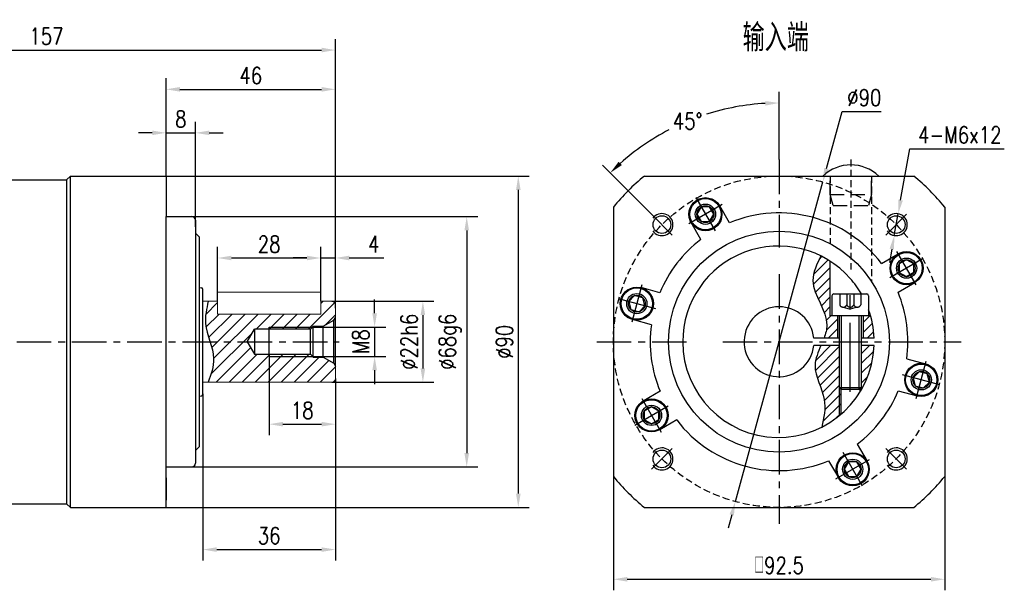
# Model space of a CAD drawing. Header units: inches. Extents: x 0 to 619, y 0 to 387.
# Tile 4 of 4: x 351 to 619, y 232 to 387. Entities that reach past the tile are written whole.
import ezdxf

# ---------------------------------------------------------------- set-up
doc = ezdxf.new("R2010")
doc.units = ezdxf.units.IN
doc.header["$LTSCALE"] = 15
doc.header["$MEASUREMENT"] = 0
doc.linetypes.add('CENTER', pattern=[2, 1.25, -0.25, 0.25, -0.25])
doc.linetypes.add('HIDDEN', pattern=[0.375, 0.25, -0.125])
for name, color, linetype in [('1轮廓实线层', 7, 'Continuous'), ('2细线层', 4, 'Continuous'), ('3中心线层', 1, 'CENTER'), ('4虚线层', 6, 'HIDDEN'), ('5剖面线层', 2, 'Continuous'), ('6文字层', 3, 'Continuous'), ('7标注层', 4, 'Continuous')]:
    doc.layers.add(name, color=color, linetype=linetype)
doc.styles.add('PC_TEXTSTYLE', font='isocp.shx', dxfattribs={"width": 0.8, "bigfont": 'HZFS.SHX'})
doc.styles.add('TH_GBDIM', font='romans.shx', dxfattribs={"width": 0.8, "bigfont": 'gbcbig.shx'})
doc.dimstyles.new('直径标注A3', dxfattribs={"dimscale": 1.5, "dimtxt": 3.5, "dimasz": 3, "dimexe": 2, "dimexo": 0.0625, "dimgap": 1, "dimtad": 1, "dimtih": 1, "dimtoh": 1, "dimdsep": 46, "dimtxsty": 'PC_TEXTSTYLE', "dimsah": 1, "dimcen": 0.09, "dimclrt": 3, "dimadec": 0, "dimazin": 0, "dimtfac": 0.7, "dimtmove": 0, "dimatfit": 0, "dimfxl": 1, "dimtzin": 0, "dimarcsym": 0})
doc.dimstyles.new('线性标注', dxfattribs={"dimscale": 1.5, "dimtxt": 2.5, "dimasz": 3, "dimexe": 2, "dimexo": 0, "dimgap": 1, "dimtad": 1, "dimdsep": 46, "dimtxsty": 'PC_TEXTSTYLE', "dimsah": 1, "dimcen": 0.09, "dimclrt": 3, "dimadec": 0, "dimazin": 0, "dimtfac": 0.7, "dimtix": 1, "dimtmove": 0, "dimatfit": 0, "dimfxl": 1, "dimtzin": 0, "dimarcsym": 0})
doc.dimstyles.new('角度标注', dxfattribs={"dimscale": 1.5, "dimtxt": 3.5, "dimasz": 3, "dimexe": 2, "dimexo": 0, "dimgap": 1, "dimtad": 1, "dimtih": 1, "dimtoh": 1, "dimdsep": 46, "dimtxsty": 'PC_TEXTSTYLE', "dimsah": 1, "dimcen": 0.09, "dimclrd": 4, "dimclrt": 3, "dimadec": 0, "dimazin": 0, "dimtfac": 0.7, "dimtmove": 0, "dimatfit": 0, "dimfxl": 1, "dimtzin": 0, "dimarcsym": 0})

# ---------------------------------------------------------------- blocks, each defined once
blk = doc.blocks.new('*D53')
at = {"layer": '7标注层', "color": 0, "lineweight": -2, "transparency": 16777216}
for p, q in [((280.1, 335.49), (280.1, 381.43)), ((437.1, 308.35), (437.1, 381.43)), ((283.85, 378.43), (433.35, 378.43))]:
    blk.add_line(p, q, dxfattribs=at)
at = {"layer": '7标注层', "color": 0, "transparency": 16777216}
for points in [[(283.85, 379.06), (283.85, 377.81), (280.1, 378.43)], [(433.35, 379.06), (433.35, 377.81), (437.1, 378.43)]]:
    blk.add_solid(points, dxfattribs=at)
at = {"layer": 'Defpoints', "color": 0, "transparency": 16777216}
for p in [(437.1, 378.43), (280.1, 335.49), (437.1, 308.35)]:
    blk.add_point(p, dxfattribs=at)
at = {"layer": '7标注层', "color": 3, "transparency": 16777216, "insert": (358.6, 382.18), "char_height": 4.5, "attachment_point": 5, "style": 'TH_GBDIM'}
blk.add_mtext('157', dxfattribs=at)
blk = doc.blocks.new('*D66')
at = {"layer": '7标注层', "color": 0, "lineweight": -2, "transparency": 16777216}
for p, q in [((436.1, 310.19), (463.86, 310.19)), ((460.86, 306.44), (460.86, 291.94)), ((436.1, 288.19), (463.86, 288.19))]:
    blk.add_line(p, q, dxfattribs=at)
at = {"layer": '7标注层', "color": 0, "transparency": 16777216}
for points in [[(460.23, 306.44), (461.48, 306.44), (460.86, 310.19)], [(460.23, 291.94), (461.48, 291.94), (460.86, 288.19)]]:
    blk.add_solid(points, dxfattribs=at)
at = {"layer": 'Defpoints', "color": 0, "transparency": 16777216}
for p in [(436.1, 310.19), (436.1, 288.19), (460.86, 288.19)]:
    blk.add_point(p, dxfattribs=at)
at = {"layer": '7标注层', "color": 3, "transparency": 16777216, "insert": (457.11, 299.19), "char_height": 4.5, "attachment_point": 5, "rotation": 90, "style": 'TH_GBDIM'}
blk.add_mtext('\\A1;%%c22h6', dxfattribs=at)
blk = doc.blocks.new('*D67')
at = {"layer": '7标注层', "color": 0, "lineweight": -2, "transparency": 16777216}
for p, q in [((447.75, 306.94), (447.75, 310.69)), ((430.9, 303.19), (450.75, 303.19)), ((447.75, 303.19), (447.75, 295.19)), ((430.9, 295.19), (450.75, 295.19)), ((447.75, 291.44), (447.75, 287.69))]:
    blk.add_line(p, q, dxfattribs=at)
at = {"layer": '7标注层', "color": 0, "transparency": 16777216}
for points in [[(447.13, 306.94), (448.38, 306.94), (447.75, 303.19)], [(447.13, 291.44), (448.38, 291.44), (447.75, 295.19)]]:
    blk.add_solid(points, dxfattribs=at)
at = {"layer": 'Defpoints', "color": 0, "transparency": 16777216}
for p in [(430.9, 303.19), (430.9, 295.19), (447.75, 295.19)]:
    blk.add_point(p, dxfattribs=at)
at = {"layer": '7标注层', "color": 3, "transparency": 16777216, "insert": (444, 299.19), "char_height": 4.5, "attachment_point": 5, "rotation": 90, "style": 'TH_GBDIM'}
blk.add_mtext('M8', dxfattribs=at)
blk = doc.blocks.new('*D68')
at = {"layer": '7标注层', "color": 0, "lineweight": -2, "transparency": 16777216}
for p, q in [((398.1, 333.19), (475.77, 333.19)), ((472.77, 329.44), (472.77, 268.94)), ((398.1, 265.19), (475.77, 265.19))]:
    blk.add_line(p, q, dxfattribs=at)
at = {"layer": '7标注层', "color": 0, "transparency": 16777216}
for points in [[(472.14, 329.44), (473.39, 329.44), (472.77, 333.19)], [(472.14, 268.94), (473.39, 268.94), (472.77, 265.19)]]:
    blk.add_solid(points, dxfattribs=at)
at = {"layer": 'Defpoints', "color": 0, "transparency": 16777216}
for p in [(398.1, 333.19), (398.1, 265.19), (472.77, 265.19)]:
    blk.add_point(p, dxfattribs=at)
at = {"layer": '7标注层', "color": 3, "transparency": 16777216, "insert": (468.27, 299.19), "char_height": 4.5, "attachment_point": 5, "rotation": 90, "style": 'TH_GBDIM'}
blk.add_mtext('\\A1;%%c68g6', dxfattribs=at)
blk = doc.blocks.new('*D69')
at = {"layer": '7标注层', "color": 0, "lineweight": -2, "transparency": 16777216}
for p, q in [((419.1, 295.19), (419.1, 273.8)), ((437.1, 289.19), (437.1, 273.8)), ((422.85, 276.8), (433.35, 276.8))]:
    blk.add_line(p, q, dxfattribs=at)
at = {"layer": '7标注层', "color": 0, "transparency": 16777216}
for points in [[(422.85, 277.43), (422.85, 276.18), (419.1, 276.8)], [(433.35, 277.43), (433.35, 276.18), (437.1, 276.8)]]:
    blk.add_solid(points, dxfattribs=at)
at = {"layer": 'Defpoints', "color": 0, "transparency": 16777216}
for p in [(419.1, 295.19), (437.1, 289.19), (437.1, 276.8)]:
    blk.add_point(p, dxfattribs=at)
at = {"layer": '7标注层', "color": 3, "transparency": 16777216, "insert": (428.1, 280.55), "char_height": 4.5, "attachment_point": 5, "style": 'TH_GBDIM'}
blk.add_mtext('18', dxfattribs=at)
blk = doc.blocks.new('*D70')
at = {"layer": '7标注层', "color": 0, "lineweight": -2, "transparency": 16777216}
for p, q in [((433.1, 312.69), (433.1, 324.95)), ((437.1, 308.35), (437.1, 324.95)), ((429.35, 321.95), (425.6, 321.95)), ((433.1, 321.95), (437.1, 321.95)), ((440.85, 321.95), (450.29, 321.95))]:
    blk.add_line(p, q, dxfattribs=at)
at = {"layer": '7标注层', "color": 0, "transparency": 16777216}
for points in [[(429.35, 322.57), (429.35, 321.32), (433.1, 321.95)], [(440.85, 322.57), (440.85, 321.32), (437.1, 321.95)]]:
    blk.add_solid(points, dxfattribs=at)
at = {"layer": 'Defpoints', "color": 0, "transparency": 16777216}
for p in [(437.1, 321.95), (433.1, 312.69), (437.1, 308.35)]:
    blk.add_point(p, dxfattribs=at)
at = {"layer": '7标注层', "color": 3, "transparency": 16777216, "insert": (447.5, 325.7), "char_height": 4.5, "attachment_point": 5, "style": 'TH_GBDIM'}
blk.add_mtext('4', dxfattribs=at)
blk = doc.blocks.new('*D71')
at = {"layer": '7标注层', "color": 0, "lineweight": -2, "transparency": 16777216}
for p, q in [((405.1, 312.69), (405.1, 324.95)), ((433.1, 312.69), (433.1, 324.95)), ((408.85, 321.95), (429.35, 321.95))]:
    blk.add_line(p, q, dxfattribs=at)
at = {"layer": '7标注层', "color": 0, "transparency": 16777216}
for points in [[(408.85, 322.57), (408.85, 321.32), (405.1, 321.95)], [(429.35, 322.57), (429.35, 321.32), (433.1, 321.95)]]:
    blk.add_solid(points, dxfattribs=at)
at = {"layer": 'Defpoints', "color": 0, "transparency": 16777216}
for p in [(433.1, 321.95), (405.1, 312.69), (433.1, 312.69)]:
    blk.add_point(p, dxfattribs=at)
at = {"layer": '7标注层', "color": 3, "transparency": 16777216, "insert": (419.1, 325.7), "char_height": 4.5, "attachment_point": 5, "style": 'TH_GBDIM'}
blk.add_mtext('28', dxfattribs=at)
blk = doc.blocks.new('*D72')
at = {"layer": '7标注层', "color": 0, "lineweight": -2, "transparency": 16777216}
for p, q in [((437.1, 287.62), (437.1, 239.74)), ((401.1, 285.04), (401.1, 239.74)), ((404.85, 242.74), (433.35, 242.74))]:
    blk.add_line(p, q, dxfattribs=at)
at = {"layer": '7标注层', "color": 0, "transparency": 16777216}
for points in [[(404.85, 243.36), (404.85, 242.11), (401.1, 242.74)], [(433.35, 243.36), (433.35, 242.11), (437.1, 242.74)]]:
    blk.add_solid(points, dxfattribs=at)
at = {"layer": 'Defpoints', "color": 0, "transparency": 16777216}
for p in [(437.1, 287.62), (401.1, 285.04), (437.1, 242.74)]:
    blk.add_point(p, dxfattribs=at)
at = {"layer": '7标注层', "color": 3, "transparency": 16777216, "insert": (419.1, 246.49), "char_height": 4.5, "attachment_point": 5, "style": 'TH_GBDIM'}
blk.add_mtext('36', dxfattribs=at)
blk = doc.blocks.new('*D73')
at = {"layer": '7标注层', "color": 0, "lineweight": -2, "transparency": 16777216}
for p, q in [((391.1, 344.19), (391.1, 370.76)), ((437.1, 317.93), (437.1, 370.76)), ((394.85, 367.76), (433.35, 367.76))]:
    blk.add_line(p, q, dxfattribs=at)
at = {"layer": '7标注层', "color": 0, "transparency": 16777216}
for points in [[(394.85, 368.38), (394.85, 367.13), (391.1, 367.76)], [(433.35, 368.38), (433.35, 367.13), (437.1, 367.76)]]:
    blk.add_solid(points, dxfattribs=at)
at = {"layer": 'Defpoints', "color": 0, "transparency": 16777216}
for p in [(437.1, 367.76), (391.1, 344.19), (437.1, 317.93)]:
    blk.add_point(p, dxfattribs=at)
at = {"layer": '7标注层', "color": 3, "transparency": 16777216, "insert": (414.1, 371.51), "char_height": 4.5, "attachment_point": 5, "style": 'TH_GBDIM'}
blk.add_mtext('46', dxfattribs=at)
blk = doc.blocks.new('*D74')
at = {"layer": '7标注层', "color": 0, "lineweight": -2, "transparency": 16777216}
for p, q in [((391.1, 344.19), (391.1, 358.94)), ((399.1, 330.44), (399.1, 358.94)), ((387.35, 355.94), (383.6, 355.94)), ((391.1, 355.94), (399.1, 355.94)), ((402.85, 355.94), (406.6, 355.94))]:
    blk.add_line(p, q, dxfattribs=at)
at = {"layer": '7标注层', "color": 0, "transparency": 16777216}
for points in [[(387.35, 356.57), (387.35, 355.32), (391.1, 355.94)], [(402.85, 356.57), (402.85, 355.32), (399.1, 355.94)]]:
    blk.add_solid(points, dxfattribs=at)
at = {"layer": 'Defpoints', "color": 0, "transparency": 16777216}
for p in [(399.1, 355.94), (391.1, 344.19), (399.1, 330.44)]:
    blk.add_point(p, dxfattribs=at)
at = {"layer": '7标注层', "color": 3, "transparency": 16777216, "insert": (395.1, 359.69), "char_height": 4.5, "attachment_point": 5, "style": 'TH_GBDIM'}
blk.add_mtext('8', dxfattribs=at)
blk = doc.blocks.new('*D65')
at = {"layer": '7标注层', "color": 0, "lineweight": -2, "transparency": 16777216}
for p, q in [((391.1, 344.19), (489.77, 344.19)), ((486.77, 340.44), (486.77, 257.94)), ((391.1, 254.19), (489.77, 254.19))]:
    blk.add_line(p, q, dxfattribs=at)
at = {"layer": '7标注层', "color": 0, "transparency": 16777216}
for points in [[(486.15, 340.44), (487.4, 340.44), (486.77, 344.19)], [(486.15, 257.94), (487.4, 257.94), (486.77, 254.19)]]:
    blk.add_solid(points, dxfattribs=at)
at = {"layer": 'Defpoints', "color": 0, "transparency": 16777216}
for p in [(391.1, 344.19), (391.1, 254.19), (486.77, 254.19)]:
    blk.add_point(p, dxfattribs=at)
at = {"layer": '7标注层', "color": 3, "transparency": 16777216, "insert": (483.02, 299.19), "char_height": 4.5, "attachment_point": 5, "rotation": 90, "style": 'TH_GBDIM'}
blk.add_mtext('%%C90', dxfattribs=at)
blk = doc.blocks.new('GB／T70.1M6M20')
at = {"layer": '1轮廓实线层'}
for p, q in [((0, -4.5), (0, 4.5)), ((0.5, 5), (6, 5)), ((6, 5), (6, -5)), ((6, 3), (25.4, 3)), ((25.4, 3), (26, 2.4)), ((25.4, -3), (25.4, 3)), ((26, 2.4), (26, -2.4)), ((25.4, -3), (26, -2.4)), ((0.5, -5), (6, -5)), ((6, -3), (25.4, -3))]:
    blk.add_line(p, q, dxfattribs=at)
for centre, start, end in [((0.5, 4.5), 90, 180), ((0.5, -4.5), 180, 270)]:
    blk.add_arc(centre, 0.5, start, end, dxfattribs=at)
at = {"layer": '2细线层'}
for p, q in [((26, 2.4), (6, 2.4)), ((26, -2.4), (6, -2.4))]:
    blk.add_line(p, q, dxfattribs=at)
at = {"layer": '3中心线层'}
blk.add_line((26.6, 0), (-0.6, 0), dxfattribs=at)
at = {"layer": '4虚线层'}
for p, q in [((0, 2.86), (3, 2.86)), ((0, 0.95), (3, 0.95)), ((3.6, 1.91), (4.15, 0)), ((3.6, -1.91), (4.15, 0)), ((0, -0.95), (3, -0.95)), ((0, -2.86), (3, -2.86))]:
    blk.add_line(p, q, dxfattribs=at)
for centre in [(2.54, 1.91), (2.54, 0), (2.54, -1.91)]:
    blk.add_arc(centre, 1.06, 295.6298, 64.3702, dxfattribs=at)
blk = doc.blocks.new('*D77')
at = {"layer": '7标注层', "color": 0, "lineweight": -2, "transparency": 16777216}
for p, q in [((512.6, 262.6), (512.6, 231.68)), ((602.6, 262.6), (602.6, 231.68)), ((516.35, 234.68), (598.85, 234.68))]:
    blk.add_line(p, q, dxfattribs=at)
at = {"layer": '7标注层', "color": 0, "transparency": 16777216}
for points in [[(516.35, 235.3), (516.35, 234.05), (512.6, 234.68)], [(598.85, 235.3), (598.85, 234.05), (602.6, 234.68)]]:
    blk.add_solid(points, dxfattribs=at)
at = {"layer": 'Defpoints', "color": 0, "transparency": 16777216}
for p in [(512.6, 262.6), (602.6, 262.6), (602.6, 234.68)]:
    blk.add_point(p, dxfattribs=at)
at = {"layer": '7标注层', "color": 3, "transparency": 16777216, "insert": (557.6, 238.43), "char_height": 4.5, "attachment_point": 5, "style": 'TH_GBDIM'}
blk.add_mtext('{□}92.5', dxfattribs=at)
blk = doc.blocks.new('*D78')
at = {"layer": '7标注层', "color": 0, "lineweight": -2, "transparency": 16777216}
for p, q in [((590.61, 337.66), (593.11, 351.63)), ((593.11, 351.63), (618.79, 351.63)), ((588.89, 328.06), (589.95, 333.97)), ((588.23, 324.37), (587.57, 320.68))]:
    blk.add_line(p, q, dxfattribs=at)
at = {"layer": '7标注层', "color": 0, "transparency": 16777216}
for points in [[(590, 337.77), (591.23, 337.55), (589.95, 333.97)], [(587.62, 324.48), (588.85, 324.26), (588.89, 328.06)]]:
    blk.add_solid(points, dxfattribs=at)
at = {"layer": 'Defpoints', "color": 0, "transparency": 16777216}
for p in [(589.95, 333.97), (588.89, 328.06)]:
    blk.add_point(p, dxfattribs=at)
at = {"layer": '7标注层', "color": 3, "transparency": 16777216, "insert": (606.7, 355.38), "char_height": 4.5, "attachment_point": 5, "style": 'TH_GBDIM'}
blk.add_mtext('4-M6x12', dxfattribs=at)
blk = doc.blocks.new('*D79')
at = {"layer": '7标注层', "color": 0, "lineweight": -2, "transparency": 16777216}
for p, q in [((570.47, 346.22), (574.72, 361.76)), ((574.72, 361.76), (585.3, 361.76)), ((545.73, 255.79), (569.48, 342.6)), ((544.74, 252.17), (543.75, 248.55))]:
    blk.add_line(p, q, dxfattribs=at)
at = {"layer": '7标注层', "color": 0, "transparency": 16777216}
for points in [[(569.86, 346.38), (571.07, 346.05), (569.48, 342.6)], [(544.14, 252.34), (545.34, 252.01), (545.73, 255.79)]]:
    blk.add_solid(points, dxfattribs=at)
at = {"layer": 'Defpoints', "color": 0, "transparency": 16777216}
for p in [(569.48, 342.6), (545.73, 255.79)]:
    blk.add_point(p, dxfattribs=at)
at = {"layer": '7标注层', "color": 3, "transparency": 16777216, "insert": (580.76, 365.51), "char_height": 4.5, "attachment_point": 5, "style": 'TH_GBDIM'}
blk.add_mtext('∅90', dxfattribs=at)
blk = doc.blocks.new('*D80')
at = {"layer": '7标注层', "color": 0, "lineweight": -2, "transparency": 16777216}
for p, q in [((557.6, 348.69), (557.6, 367.06)), ((522.96, 333.84), (509.61, 347.18))]:
    blk.add_line(p, q, dxfattribs=at)
at = {"layer": '7标注层', "color": 4, "lineweight": -2, "transparency": 16777216}
for start, end in [(93.3127, 107.7018), (117.4713, 131.6873)]:
    blk.add_arc((557.6, 299.19), 64.87, start, end, dxfattribs=at)
at = {"layer": '7标注层', "color": 4, "transparency": 16777216}
for points in [[(553.84, 364.58), (553.87, 363.33), (557.6, 364.06)], [(514.89, 347.18), (514.03, 348.09), (511.73, 345.06)]]:
    blk.add_solid(points, dxfattribs=at)
at = {"layer": 'Defpoints', "color": 0, "transparency": 16777216}
for p in [(540.81, 361.85), (557.6, 348.69), (522.96, 333.84), (530.28, 326.51), (557.6, 249.69)]:
    blk.add_point(p, dxfattribs=at)
at = {"layer": '7标注层', "color": 3, "transparency": 16777216, "insert": (532.78, 359.12), "char_height": 4.5, "attachment_point": 5, "style": 'TH_GBDIM'}
blk.add_mtext('45°', dxfattribs=at)
blk = doc.blocks.new('GB／T70.1M5R8')
at = {"layer": '1轮廓实线层'}
for p, q in [((0, 2.29), (-1.98, 1.15)), ((-1.98, 1.15), (-1.98, -1.15)), ((1.98, 1.15), (0, 2.29)), ((1.98, -1.15), (1.98, 1.15)), ((-1.98, -1.15), (0, -2.29)), ((0, -2.29), (1.98, -1.15))]:
    blk.add_line(p, q, dxfattribs=at)
for radius in [4.25, 2.29]:
    blk.add_circle((0, 0), radius, dxfattribs=at)
at = {"layer": '3中心线层'}
for p, q in [((0, 5.25), (0, -5.25)), ((5.25, 0), (-5.25, 0))]:
    blk.add_line(p, q, dxfattribs=at)
blk = doc.blocks.new('S04')
at = {"layer": '1轮廓实线层'}
blk.add_line((598.01, 336.07), (613.21, 336.07), dxfattribs=at)
blk.add_arc((605.61, 328.07), 11.03, 46.4688, 133.5312, dxfattribs=at)
at = {"layer": '4虚线层'}
for p, q in [((600.01, 331.07), (600.01, 336.07)), ((611.21, 331.07), (611.21, 336.07)), ((600.82, 328.07), (600.01, 331.07)), ((600.01, 331.07), (611.21, 331.07)), ((611.21, 331.07), (610.41, 328.07)), ((600.82, 328.07), (610.41, 328.07))]:
    blk.add_line(p, q, dxfattribs=at)

msp = doc.modelspace()

# ---------------------------------------------------------------- hatches: boundary and pattern name
at = {"layer": '5剖面线层'}
h = msp.add_hatch(dxfattribs=at)
h.set_pattern_fill('ANSI31', color=2, scale=15)
h.set_pattern_definition([(45, (574.125, 284.8108), (-1.325825, 1.325825), [])])
h.paths.add_polyline_path([(574.338, 286.393), (573.938, 286.793), (573.938, 279.1, 0.0050185), (574.338, 279.435)])
edge = h.paths.add_edge_path()
edge.add_line((573.438, 306.193), (571.938, 306.193))
edge.add_line((571.938, 306.193), (571.438, 306.193))
edge.add_line((571.438, 306.193), (571.438, 321.102))
edge.add_arc((557.438, 299.193), 26, 57.42103, 63.68407)
edge.add_spline(control_points=[(568.964, 322.499), (567.866, 320.263), (564.79, 314.006), (571.696, 306.581), (570.253, 301.36), (569.817, 300.193)], knot_values=[0, 0, 0, 0, 7.0477116, 19.7231417, 23.3701443, 23.3701443, 23.3701443, 23.3701443], degree=3, periodic=0)
edge.add_line((569.817, 300.193), (573.438, 300.193))
edge.add_line((573.438, 300.193), (573.438, 306.193))
h.paths.add_polyline_path([(582.478, 306.193), (580.438, 306.193), (580.438, 300.193), (583.419, 300.193, 0.0585977)])
h.paths.add_polyline_path([(583.419, 298.193), (579.938, 298.193), (579.938, 286.793), (579.938, 286.164, 0.1222049)])
edge = h.paths.add_edge_path()
edge.add_line((569.312, 276.339), (569.248, 276.03))
edge.add_arc((557.438, 299.193), 26, 297.01512, 309.39146)
edge.add_line((573.938, 279.1), (573.938, 298.193))
edge.add_line((573.938, 298.193), (568.993, 298.193))
edge.add_line((568.993, 298.193), (568.866, 297.898))
edge.add_line((568.866, 297.898), (568.74, 297.603))
edge.add_line((568.74, 297.603), (568.615, 297.307))
edge.add_line((568.615, 297.307), (568.492, 297.012))
edge.add_line((568.492, 297.012), (568.371, 296.717))
edge.add_line((568.371, 296.717), (568.255, 296.422))
edge.add_line((568.255, 296.422), (568.142, 296.127))
edge.add_line((568.142, 296.127), (568.035, 295.831))
edge.add_line((568.035, 295.831), (567.933, 295.536))
edge.add_line((567.933, 295.536), (567.837, 295.241))
edge.add_line((567.837, 295.241), (567.749, 294.946))
edge.add_line((567.749, 294.946), (567.668, 294.651))
edge.add_line((567.668, 294.651), (567.596, 294.356))
edge.add_line((567.596, 294.356), (567.533, 294.061))
edge.add_line((567.533, 294.061), (567.48, 293.766))
edge.add_line((567.48, 293.766), (567.438, 293.471))
edge.add_line((567.438, 293.471), (567.407, 293.176))
edge.add_line((567.407, 293.176), (567.388, 292.882))
edge.add_line((567.388, 292.882), (567.382, 292.587))
edge.add_line((567.382, 292.587), (567.388, 292.293))
edge.add_line((567.388, 292.293), (567.407, 291.998))
edge.add_line((567.407, 291.998), (567.437, 291.703))
edge.add_line((567.437, 291.703), (567.477, 291.409))
edge.add_line((567.477, 291.409), (567.527, 291.114))
edge.add_line((567.527, 291.114), (567.586, 290.82))
edge.add_line((567.586, 290.82), (567.654, 290.525))
edge.add_line((567.654, 290.525), (567.729, 290.23))
edge.add_line((567.729, 290.23), (567.811, 289.935))
edge.add_line((567.811, 289.935), (567.899, 289.64))
edge.add_line((567.899, 289.64), (567.993, 289.345))
edge.add_line((567.993, 289.345), (568.091, 289.05))
edge.add_line((568.091, 289.05), (568.194, 288.755))
edge.add_line((568.194, 288.755), (568.299, 288.459))
edge.add_line((568.299, 288.459), (568.408, 288.163))
edge.add_line((568.408, 288.163), (568.518, 287.867))
edge.add_line((568.518, 287.867), (568.629, 287.571))
edge.add_line((568.629, 287.571), (568.741, 287.274))
edge.add_line((568.741, 287.274), (568.852, 286.977))
edge.add_line((568.852, 286.977), (568.963, 286.68))
edge.add_line((568.963, 286.68), (569.071, 286.382))
edge.add_line((569.071, 286.382), (569.177, 286.084))
edge.add_line((569.177, 286.084), (569.28, 285.786))
edge.add_line((569.28, 285.786), (569.379, 285.488))
edge.add_line((569.379, 285.488), (569.473, 285.188))
edge.add_line((569.473, 285.188), (569.562, 284.889))
edge.add_line((569.562, 284.889), (569.645, 284.589))
edge.add_line((569.645, 284.589), (569.72, 284.289))
edge.add_line((569.72, 284.289), (569.789, 283.988))
edge.add_line((569.789, 283.988), (569.849, 283.686))
edge.add_line((569.849, 283.686), (569.9, 283.384))
edge.add_line((569.9, 283.384), (569.942, 283.082))
edge.add_line((569.942, 283.082), (569.975, 282.779))
edge.add_line((569.975, 282.779), (569.999, 282.475))
edge.add_line((569.999, 282.475), (570.016, 282.171))
edge.add_line((570.016, 282.171), (570.025, 281.867))
edge.add_line((570.025, 281.867), (570.026, 281.562))
edge.add_line((570.026, 281.562), (570.021, 281.257))
edge.add_line((570.021, 281.257), (570.009, 280.952))
edge.add_line((570.009, 280.952), (569.991, 280.646))
edge.add_line((569.991, 280.646), (569.968, 280.34))
edge.add_line((569.968, 280.34), (569.939, 280.033))
edge.add_line((569.939, 280.033), (569.905, 279.726))
edge.add_line((569.905, 279.726), (569.866, 279.419))
edge.add_line((569.866, 279.419), (569.823, 279.112))
edge.add_line((569.823, 279.112), (569.777, 278.804))
edge.add_line((569.777, 278.804), (569.727, 278.496))
edge.add_line((569.727, 278.496), (569.674, 278.189))
edge.add_line((569.674, 278.189), (569.618, 277.881))
edge.add_line((569.618, 277.881), (569.56, 277.572))
edge.add_line((569.56, 277.572), (569.5, 277.264))
edge.add_line((569.5, 277.264), (569.438, 276.956))
edge.add_line((569.438, 276.956), (569.375, 276.647))
edge.add_line((569.375, 276.647), (569.312, 276.339))
h = msp.add_hatch(dxfattribs=at)
h.set_pattern_fill('ANSI31', color=2, scale=20)
h.set_pattern_definition([(45, (425.9867, 295.3718), (-1.76777, 1.76777), [])])
h.paths.add_polyline_path([(430.3, 295.793), (419.096, 295.793), (419.096, 295.193), (430.9, 295.193)], flags=17)
h.paths.add_polyline_path([(430.9, 303.193), (419.096, 303.193), (419.096, 302.593), (430.3, 302.593)], flags=17)
edge = h.paths.add_edge_path()
edge.add_spline(control_points=[(402.564, 310.193), (402.102, 308.177), (401.253, 304.47), (402.509, 300.842), (403.04, 299.193)], knot_values=[0, 0, 0, 0, 6.0739584, 11.1657138, 11.1657138, 11.1657138, 11.1657138], degree=3, periodic=0)
edge.add_line((403.04, 299.193), (413.133, 299.193))
edge.add_line((413.133, 299.193), (415.096, 302.593))
edge.add_line((415.096, 302.593), (419.096, 302.593))
edge.add_line((419.096, 302.593), (419.096, 303.193))
edge.add_line((419.096, 303.193), (430.9, 303.193))
edge.add_line((430.9, 303.193), (431.1, 303.393))
edge.add_line((431.1, 303.393), (433.8, 303.393))
edge.add_line((433.8, 303.393), (436.672, 305.051))
edge.add_line((436.672, 305.051), (437.1, 305.793))
edge.add_line((437.1, 305.793), (437.1, 309.193))
edge.add_arc((436.1, 309.193), 1, 0, 90)
edge.add_line((436.1, 310.193), (433.1, 310.193))
edge.add_line((433.1, 310.193), (433.1, 306.693))
edge.add_line((433.1, 306.693), (405.1, 306.693))
edge.add_line((405.1, 306.693), (405.1, 310.193))
edge.add_line((405.1, 310.193), (402.564, 310.193))
edge = h.paths.add_edge_path()
edge.add_spline(control_points=[(403.04, 299.193), (403.533, 297.66), (404.627, 294.009), (403.318, 290.331), (402.558, 288.193)], knot_values=[11.1657138, 11.1657138, 11.1657138, 11.1657138, 15.8982576, 22.4703929, 22.4703929, 22.4703929, 22.4703929], degree=3, periodic=0)
edge.add_line((402.558, 288.193), (436.1, 288.193))
edge.add_arc((436.1, 289.193), 1, 270, 360)
edge.add_line((437.1, 289.193), (437.1, 292.593))
edge.add_line((437.1, 292.593), (436.672, 293.335))
edge.add_line((436.672, 293.335), (433.8, 294.993))
edge.add_line((433.8, 294.993), (431.1, 294.993))
edge.add_line((431.1, 294.993), (430.9, 295.193))
edge.add_line((430.9, 295.193), (419.096, 295.193))
edge.add_line((419.096, 295.193), (419.096, 295.793))
edge.add_line((419.096, 295.793), (415.096, 295.793))
edge.add_line((415.096, 295.793), (413.133, 299.193))
edge.add_line((413.133, 299.193), (403.04, 299.193))

# ---------------------------------------------------------------- linework, layer by layer
for p, q in [((345.1, 343.193), (364.1, 343.193)), ((391.1, 344.193), (391.1, 333.193)), ((391.1, 343.693), (391.1, 339.193)), ((521.01, 344.193), (594.195, 344.193)), ((512.602, 335.786), (512.602, 262.601)), ((602.602, 335.786), (602.602, 262.601)), ((391.1, 333.193), (398.1, 333.193)), ((399.1, 332.193), (399.1, 328.693)), ((399.1, 328.693), (400.1, 327.693)), ((400.1, 327.693), (400.1, 323.193)), ((571.438, 321.102), (571.438, 306.193)), ((401.1, 310.193), (401.1, 313.347)), ((405.1, 310.193), (405.1, 312.693)), ((433.1, 310.193), (433.1, 312.693)), ((582.478, 306.193), (571.438, 306.193)), ((573.938, 300.193), (567.049, 300.193)), ((583.419, 300.193), (579.938, 300.193)), ((573.938, 298.193), (567.049, 298.193)), ((583.419, 298.193), (579.938, 298.193)), ((401.1, 285.039), (401.1, 288.193)), ((574.338, 286.393), (574.338, 279.435)), ((579.538, 286.393), (579.538, 285.497)), ((400.1, 275.193), (400.1, 270.693)), ((399.1, 269.693), (400.1, 270.693)), ((578.854, 271.384), (581.499, 266.802)), ((391.1, 265.193), (398.1, 265.193)), ((391.1, 254.193), (391.1, 265.193)), ((571.06, 266.884), (573.705, 262.302)), ((391.1, 254.693), (391.1, 259.193)), ((345.1, 255.193), (364.1, 255.193)), ((521.01, 254.193), (594.195, 254.193))]:
    msp.add_line(p, q)
at = {"color": 7, "linetype": 'Continuous', "lineweight": 15}
for p, q in [((405.1, 312.693), (433.1, 312.693)), ((401.1, 310.193), (405.1, 310.193)), ((405.1, 310.193), (405.1, 306.693)), ((433.1, 310.193), (436.1, 310.193)), ((433.1, 306.693), (433.1, 310.193)), ((437.1, 309.193), (437.1, 289.193)), ((405.1, 306.693), (433.1, 306.693)), ((436.1, 288.193), (401.1, 288.193))]:
    msp.add_line(p, q, dxfattribs=at)
for centre, radius in [((537.602, 333.834), 4.5), ((537.602, 333.834), 2.75), ((525.782, 331.013), 2.4), ((589.422, 331.013), 2.4), ((557.602, 299.193), 30), ((592.243, 319.193), 4.5), ((592.243, 319.193), 2.75), ((518.965, 309.546), 4.5), ((518.965, 309.546), 2.75), ((596.239, 288.84), 4.5), ((596.239, 288.84), 2.75), ((522.961, 279.193), 4.5), ((522.961, 279.193), 2.75), ((525.782, 267.373), 2.4), ((577.602, 264.552), 4.5), ((589.422, 267.373), 2.4), ((577.602, 264.552), 2.75)]:
    msp.add_circle(centre, radius)
for centre, radius, start, end in [((557.602, 299.193), 58, 129.11674, 140.88326), ((557.602, 299.193), 58, 39.11674, 50.88326), ((398.1, 332.193), 1, 0, 90), ((557.602, 299.193), 35, 37.38705, 112.61295), ((557.602, 299.193), 35, 127.38705, 157.61295), ((557.438, 299.193), 26, 41.40962, 180), ((557.438, 299.193), 26, 30, 41.40962), ((557.602, 299.193), 35, 352.38705, 22.61295), ((557.438, 299.193), 26, 2.20423, 19.55721), ((557.602, 299.193), 35, 172.38705, 202.61295), ((557.438, 299.193), 26, 180, 357.79577), ((557.602, 299.193), 35, 307.38705, 337.61295), ((557.602, 299.193), 35, 217.38705, 292.61295), ((398.1, 266.193), 1, 270, 0), ((557.602, 299.193), 58, 219.11674, 230.88326), ((557.602, 299.193), 58, 309.11674, 320.88326)]:
    msp.add_arc(centre, radius, start, end)
for centre, start, end in [((436.1, 309.193), 0, 90), ((436.1, 289.193), 270, 0)]:
    msp.add_arc(centre, 1, start, end, dxfattribs=at)
at = {"layer": '1轮廓实线层'}
for p, q in [((364.1, 343.193), (365.1, 344.193)), ((364.1, 343.193), (364.1, 255.193)), ((365.1, 344.193), (391.1, 344.193)), ((365.1, 254.193), (365.1, 344.193)), ((391.1, 342.193), (391.1, 336.193)), ((544.145, 331.503), (541.499, 336.084)), ((391.1, 265.193), (391.1, 333.193)), ((536.35, 327.003), (533.705, 331.584)), ((399.1, 328.693), (399.1, 269.693)), ((400.1, 323.193), (400.1, 275.193)), ((585.411, 320.445), (589.993, 323.09)), ((400.1, 313.943), (400.1, 284.443)), ((400.1, 313.943), (400.687, 313.84)), ((525.24, 312.523), (520.13, 313.893)), ((589.911, 312.651), (594.493, 315.296)), ((401.1, 288.193), (401.1, 310.193)), ((436.672, 293.335), (436.672, 305.051)), ((437.1, 292.593), (437.1, 305.793)), ((522.911, 303.83), (517.8, 305.199)), ((413.133, 299.193), (415.096, 302.593)), ((415.096, 302.593), (415.096, 295.793)), ((430.3, 302.593), (415.096, 302.593)), ((430.3, 295.793), (430.3, 302.593)), ((431.1, 294.993), (431.1, 303.393)), ((433.8, 294.993), (433.8, 303.393)), ((413.133, 299.193), (415.096, 295.793)), ((415.096, 295.793), (430.3, 295.793)), ((419.096, 295.793), (419.096, 295.193)), ((430.3, 295.793), (431.1, 294.993)), ((431.1, 294.993), (433.8, 294.993)), ((433.8, 294.993), (436.672, 293.335)), ((592.294, 294.556), (597.404, 293.187)), ((436.672, 293.335), (437.1, 292.593)), ((574.338, 286.393), (573.938, 286.793)), ((400.1, 284.443), (400.687, 284.547)), ((525.293, 285.736), (520.711, 283.09)), ((589.964, 285.863), (595.074, 284.494)), ((529.793, 277.941), (525.211, 275.296)), ((399.1, 269.693), (399.1, 266.193)), ((391.1, 262.193), (391.1, 256.193)), ((365.1, 254.193), (364.1, 255.193)), ((365.1, 254.193), (391.1, 254.193))]:
    msp.add_line(p, q, dxfattribs=at)
at = {"layer": '1轮廓实线层', "extrusion": (-1.49976e-32, 1.22465e-16, -1)}
for p, q in [((433.8, 303.393), (436.672, 305.051)), ((436.672, 305.051), (437.1, 305.793)), ((419.096, 295.793), (419.096, 303.193)), ((430.3, 302.593), (431.1, 303.393)), ((431.1, 303.393), (433.8, 303.393))]:
    msp.add_line(p, q, dxfattribs=at)
at = {"layer": '1轮廓实线层', "ltscale": 0.5}
for p, q in [((573.438, 306.193), (573.438, 300.193)), ((580.438, 306.193), (580.438, 300.193))]:
    msp.add_line(p, q, dxfattribs=at)
at = {"layer": '1轮廓实线层'}
for centre, radius, start, end in [((400.6, 313.347), 0.5, 0, 80), ((557.602, 299.193), 9.5, 90, 353.95767), ((557.602, 299.193), 9.5, 6.04233, 90), ((400.6, 285.039), 0.5, 280, 0)]:
    msp.add_arc(centre, radius, start, end, dxfattribs=at)
at = {"layer": '2细线层', "extrusion": (-1.49976e-32, 1.22465e-16, -1)}
msp.add_line((419.096, 303.193), (430.9, 303.193), dxfattribs=at)
at = {"layer": '2细线层', "ltscale": 0.5}
for p, q in [((573.938, 298.193), (573.938, 279.1)), ((579.938, 298.193), (579.938, 286.164))]:
    msp.add_line(p, q, dxfattribs=at)
at = {"layer": '2细线层'}
msp.add_line((419.096, 295.193), (430.9, 295.193), dxfattribs=at)
for centre in [(525.782, 331.013), (589.422, 331.013), (525.782, 267.373), (589.422, 267.373)]:
    msp.add_arc(centre, 3, 215, 145, dxfattribs=at)
for points, knots in [([(568.964, 322.499), (567.866, 320.263), (564.79, 314.006), (571.696, 306.581), (570.253, 301.36), (569.817, 300.193)], [0, 0, 0, 0, 7.0477116, 19.7231417, 23.3701443, 23.3701443, 23.3701443, 23.3701443]), ([(568.993, 298.193), (568.211, 296.377), (566.104, 291.504), (570.953, 284.262), (569.77, 278.549), (569.248, 276.03)], [25.4527046, 25.4527046, 25.4527046, 25.4527046, 31.1256674, 40.6702898, 48.2005928, 48.2005928, 48.2005928, 48.2005928])]:
    msp.add_open_spline(points, degree=3, knots=knots, dxfattribs=at)
msp.add_spline([(402.564, 310.193), (401.801, 304.167), (404.028, 294.599), (402.558, 288.193)], degree=3, dxfattribs=at)
at = {"layer": '3中心线层', "ltscale": 0.5}
for p, q in [((557.602, 348.693), (557.602, 324.775)), ((528.606, 328.19), (522.959, 333.836)), ((586.599, 328.19), (592.245, 333.836)), ((557.602, 317.511), (557.602, 249.693)), ((230.537, 299.193), (438.114, 299.193)), ((508.102, 299.193), (532.996, 299.193)), ((542.317, 299.193), (607.102, 299.193)), ((528.606, 270.197), (522.959, 264.55)), ((586.599, 270.197), (592.245, 264.55))]:
    msp.add_line(p, q, dxfattribs=at)
at = {"layer": '4虚线层', "ltscale": 0.5}
for p, q in [((577.102, 348.693), (577.102, 318.843)), ((571.502, 344.193), (571.502, 325.779)), ((582.702, 344.193), (582.702, 315.625))]:
    msp.add_line(p, q, dxfattribs=at)
msp.add_circle((557.602, 299.193), 45, dxfattribs=at)

# ---------------------------------------------------------------- block references
at = {"layer": '1轮廓实线层'}
msp.add_blockref('S04', (-28.51, 8.121), dxfattribs=at)
for name, p, rotation in [('GB／T70.1M5R8', (537.603, 333.837), 30), ('GB／T70.1M5R8', (592.244, 319.196), 299.9999999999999), ('GB／T70.1M5R8', (518.966, 309.549), 74.99999999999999), ('GB／T70.1M6M20', (576.938, 312.193), 270), ('GB／T70.1M5R8', (596.24, 288.843), 255), ('GB／T70.1M5R8', (522.962, 279.196), 120), ('GB／T70.1M5R8', (577.603, 264.555), 209.9999999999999)]:
    msp.add_blockref(name, p, dxfattribs=dict(at, rotation=rotation))

# ---------------------------------------------------------------- texts
at = {"layer": '6文字层', "style": 'PC_TEXTSTYLE', "text_generation_flag": 4}
msp.add_text('TH_SUPERPART', height=1.5e-29, dxfattribs=at).set_placement((437.1, 299.193))
at = {"layer": '6文字层', "insert": (547.697, 385.552), "char_height": 7.5, "attachment_point": 1, "style": 'PC_TEXTSTYLE'}
msp.add_mtext_dynamic_manual_height_columns('{\\C3;输入端}', width=30.34979, gutter_width=25, heights=[0], dxfattribs=at)

# ---------------------------------------------------------------- dimensions: what is measured, and where the dimension line sits
at = {"layer": '7标注层'}
for base, p1, p2, picture, middle in [((437.1, 378.433), (280.1, 335.485), (437.1, 308.355), '*D53', (358.6, 382.183)), ((437.1, 367.759), (391.1, 344.193), (437.1, 317.929), '*D73', (414.1, 371.509)), ((399.1, 355.94), (391.1, 344.193), (399.1, 330.443), '*D74', (395.1, 359.69)), ((433.1, 321.948), (405.1, 312.693), (433.1, 312.693), '*D71', (419.1, 325.698)), ((437.1, 276.805), (419.096, 295.193), (437.1, 289.193), '*D69', (428.098, 280.555)), ((437.1, 242.735), (401.1, 285.039), (437.1, 287.622), '*D72', (419.1, 246.485))]:
    dim = msp.add_linear_dim(base=base, p1=p1, p2=p2, dimstyle='线性标注', override={"dimtxt": 3, "dimasz": 2.5, "dimtxsty": 'TH_GBDIM', "dimadec": 2}, dxfattribs=at)
    dim.commit()
    dim.dimension.update_dxf_attribs({"geometry": picture, "text_midpoint": middle})
dim = msp.add_angular_dim_2l(base=(540.813, 361.851), line1=((530.284, 326.511), (522.959, 333.836)), line2=((557.602, 348.693), (557.602, 249.693)), dimstyle='角度标注', override={"dimtxt": 3, "dimasz": 2.5, "dimdec": 0, "dimtxsty": 'TH_GBDIM'}, dxfattribs=at)
dim.commit()
dim.dimension.update_dxf_attribs({"geometry": '*D80', "text_midpoint": (532.778, 359.124)})
dim = msp.add_diameter_dim_2p(p1=(545.729, 255.788), p2=(569.476, 342.598), dimstyle='直径标注A3', override={"dimtxt": 3, "dimasz": 2.5, "dimtxsty": 'TH_GBDIM', "dimadec": 2}, dxfattribs=at)
dim.commit()
dim.dimension.update_dxf_attribs({"geometry": '*D79', "text_midpoint": (580.761, 361.764), "dimtype": 163})
dim = msp.add_diameter_dim_2p(p1=(588.893, 328.06), p2=(589.951, 333.966), text='4-M6x12', dimstyle='直径标注A3', override={"dimtxt": 3, "dimasz": 2.5, "dimtxsty": 'TH_GBDIM', "dimadec": 2}, dxfattribs=at)
dim.commit()
dim.dimension.update_dxf_attribs({"geometry": '*D78', "text_midpoint": (606.7, 351.633), "dimtype": 163})
for base, p1, p2, angle, text, override, picture, middle in [((486.775, 254.193), (391.1, 344.193), (391.1, 254.193), 90, '%%C<>', {"dimtxt": 3, "dimasz": 2.5, "dimtxsty": 'TH_GBDIM', "dimadec": 2}, '*D65', (483.025, 299.193)), ((472.767, 265.193), (398.1, 333.193), (398.1, 265.193), 90, '\\A1;%%c<>g6', {"dimtxt": 3, "dimasz": 2.5, "dimtxsty": 'TH_GBDIM', "dimadec": 2}, '*D68', (468.267, 299.193)), ((447.752, 295.193), (430.9, 303.193), (430.9, 295.193), 90, 'M<>', {"dimtxt": 3, "dimasz": 2.5, "dimtxsty": 'TH_GBDIM', "dimadec": 2}, '*D67', (444.002, 299.193)), ((460.857, 288.193), (436.1, 310.193), (436.1, 288.193), 90, '\\A1;%%c<>h6', {"dimtxt": 3, "dimasz": 2.5, "dimtxsty": 'TH_GBDIM', "dimadec": 2}, '*D66', (457.107, 299.193)), ((602.602, 234.678), (512.602, 262.601), (602.602, 262.601), 0, '{□}92.5', {"dimtxt": 3, "dimasz": 2.5, "dimgap": 1, "dimtad": 1, "dimjust": 0, "dimdec": 2, "dimlfac": 1, "dimtxsty": 'TH_GBDIM', "dimse1": 0, "dimse2": 0, "dimsd1": 0, "dimsd2": 0, "dimadec": 2}, '*D77', (557.602, 238.428))]:
    dim = msp.add_linear_dim(base=base, p1=p1, p2=p2, angle=angle, text=text, dimstyle='线性标注', override=override, dxfattribs=at)
    dim.commit()
    dim.dimension.update_dxf_attribs({"geometry": picture, "text_midpoint": middle})
dim = msp.add_linear_dim(base=(437.1, 321.948), p1=(433.1, 312.693), p2=(437.1, 308.355), dimstyle='线性标注', override={"dimtxt": 3, "dimasz": 2.5, "dimtxsty": 'TH_GBDIM', "dimadec": 2}, dxfattribs=at)
dim.commit()
dim.dimension.update_dxf_attribs({"geometry": '*D70', "text_midpoint": (447.5, 321.948), "dimtype": 160})

doc.saveas('drawing.dxf')
